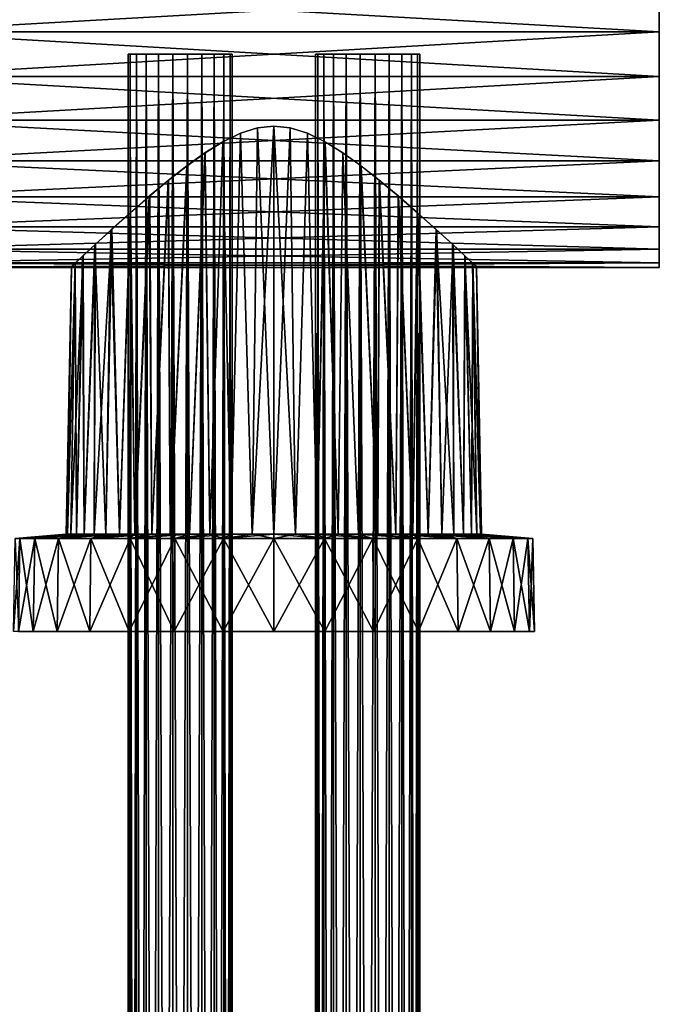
# Model space of a CAD drawing. Header units: millimetres. Extents: x -73 to 73, y -375 to 193.
# Tile 4 of 13: x -24 to 37, y -91 to 3. Entities that reach past the tile are written whole.
import ezdxf

# ---------------------------------------------------------------- set-up
doc = ezdxf.new("R2010")
doc.units = ezdxf.units.MM
doc.header["$LTSCALE"] = 65.185185
for name, color, linetype in [('1', 7, 'CONTINUOUS'), ('10', 7, 'CONTINUOUS'), ('11', 7, 'CONTINUOUS'), ('2', 7, 'CONTINUOUS'), ('3', 7, 'CONTINUOUS'), ('38', 7, 'CONTINUOUS'), ('39', 7, 'CONTINUOUS'), ('4', 7, 'CONTINUOUS'), ('5', 7, 'CONTINUOUS'), ('6', 7, 'CONTINUOUS'), ('7', 7, 'CONTINUOUS'), ('8', 7, 'CONTINUOUS'), ('9', 7, 'CONTINUOUS')]:
    doc.layers.add(name, color=color, linetype=linetype)

msp = doc.modelspace()

# ---------------------------------------------------------------- linework, layer by layer
at = {"layer": '1', "color": 7, "linetype": 'CONTINUOUS', "true_color": 0xa2afbf}
for points in [[(-14, -375), (-14, 0), (-13.797, 0, -1.409), (-14, -375)], [(-14, -375), (-13.797, 0, -1.409), (-13.797, -375, -1.409), (-14, -375)], [(-13.797, 0, -1.409), (-13.206, 0, -2.703), (-13.797, -375, -1.409), (-13.797, 0, -1.409)], [(-13.797, -375, -1.409), (-13.206, 0, -2.703), (-13.206, -375, -2.703), (-13.797, -375, -1.409)], [(-13.206, 0, -2.703), (-12.274, 0, -3.779), (-13.206, -375, -2.703), (-13.206, 0, -2.703)], [(-13.206, -375, -2.703), (-12.274, 0, -3.779), (-12.274, -375, -3.779), (-13.206, -375, -2.703)], [(-12.274, 0, -3.779), (-11.077, 0, -4.548), (-12.274, -375, -3.779), (-12.274, 0, -3.779)], [(-12.274, -375, -3.779), (-11.077, 0, -4.548), (-11.077, -375, -4.548), (-12.274, -375, -3.779)], [(-11.077, 0, -4.548), (-9.712, 0, -4.949), (-11.077, -375, -4.548), (-11.077, 0, -4.548)], [(-11.077, -375, -4.548), (-9.712, 0, -4.949), (-9.712, -375, -4.949), (-11.077, -375, -4.548)], [(-9.712, 0, -4.949), (-8.288, 0, -4.949), (-9.712, -375, -4.949), (-9.712, 0, -4.949)], [(-9.712, -375, -4.949), (-8.288, 0, -4.949), (-8.288, -375, -4.949), (-9.712, -375, -4.949)], [(-8.288, 0, -4.949), (-6.923, 0, -4.548), (-8.288, -375, -4.949), (-8.288, 0, -4.949)], [(-8.288, -375, -4.949), (-6.923, 0, -4.548), (-6.923, -375, -4.548), (-8.288, -375, -4.949)], [(-6.923, 0, -4.548), (-5.726, 0, -3.779), (-6.923, -375, -4.548), (-6.923, 0, -4.548)], [(-6.923, -375, -4.548), (-5.726, 0, -3.779), (-5.726, -375, -3.779), (-6.923, -375, -4.548)], [(-5.726, 0, -3.779), (-4.794, 0, -2.703), (-5.726, -375, -3.779), (-5.726, 0, -3.779)], [(-5.726, -375, -3.779), (-4.794, 0, -2.703), (-4.794, -375, -2.703), (-5.726, -375, -3.779)], [(-4.794, 0, -2.703), (-4.203, 0, -1.409), (-4.794, -375, -2.703), (-4.794, 0, -2.703)], [(-4.794, -375, -2.703), (-4.203, 0, -1.409), (-4.203, -375, -1.409), (-4.794, -375, -2.703)], [(-4, 0), (-4, -375), (-4.203, -375, -1.409), (-4, 0)], [(-4.203, 0, -1.409), (-4, 0), (-4.203, -375, -1.409), (-4.203, 0, -1.409)]]:
    msp.add_3dface(points, dxfattribs=at)
at = {"layer": '10', "color": 7, "linetype": 'CONTINUOUS', "true_color": 0xa2afbf}
for points in [[(-24.527, -55.45, -4.878), (-25.008, -55.45), (-24.376, -46.528, -4.849), (-24.527, -55.45, -4.878)], [(-24.376, -46.528, -4.849), (-25.008, -55.45), (-24.853, -46.528), (-24.376, -46.528, -4.849)], [(-24.853, -46.528), (-24.527, -55.45, 4.878), (-24.376, -46.528, 4.849), (-24.853, -46.528)], [(-23.105, -55.45, -9.568), (-24.527, -55.45, -4.878), (-22.961, -46.528, -9.511), (-23.105, -55.45, -9.568)], [(-22.961, -46.528, -9.511), (-24.527, -55.45, -4.878), (-24.376, -46.528, -4.849), (-22.961, -46.528, -9.511)], [(-24.527, -55.45, 4.878), (-23.105, -55.45, 9.568), (-24.376, -46.528, 4.849), (-24.527, -55.45, 4.878)], [(-24.376, -46.528, 4.849), (-23.105, -55.45, 9.568), (-22.961, -46.528, 9.511), (-24.376, -46.528, 4.849)], [(-20.795, -55.45, -13.892), (-23.105, -55.45, -9.568), (-20.664, -46.528, -13.808), (-20.795, -55.45, -13.892)], [(-20.664, -46.528, -13.808), (-23.105, -55.45, -9.568), (-22.961, -46.528, -9.511), (-20.664, -46.528, -13.808)], [(-23.105, -55.45, 9.568), (-20.795, -55.45, 13.892), (-22.961, -46.528, 9.511), (-23.105, -55.45, 9.568)], [(-22.961, -46.528, 9.511), (-20.795, -55.45, 13.892), (-20.664, -46.528, 13.808), (-22.961, -46.528, 9.511)], [(-17.686, -55.45, -17.681), (-20.795, -55.45, -13.892), (-17.573, -46.528, -17.574), (-17.686, -55.45, -17.681)], [(-17.573, -46.528, -17.574), (-20.795, -55.45, -13.892), (-20.664, -46.528, -13.808), (-17.573, -46.528, -17.574)], [(-20.795, -55.45, 13.892), (-17.686, -55.45, 17.681), (-20.664, -46.528, 13.808), (-20.795, -55.45, 13.892)], [(-20.664, -46.528, 13.808), (-17.686, -55.45, 17.681), (-17.573, -46.528, 17.574), (-20.664, -46.528, 13.808)], [(-13.896, -55.45, -20.792), (-17.686, -55.45, -17.681), (-13.807, -46.528, -20.665), (-13.896, -55.45, -20.792)], [(-13.807, -46.528, -20.665), (-17.686, -55.45, -17.681), (-17.573, -46.528, -17.574), (-13.807, -46.528, -20.665)], [(-17.686, -55.45, 17.681), (-13.896, -55.45, 20.792), (-17.573, -46.528, 17.574), (-17.686, -55.45, 17.681)], [(-17.573, -46.528, 17.574), (-13.896, -55.45, 20.792), (-13.807, -46.528, 20.665), (-17.573, -46.528, 17.574)], [(-9.573, -55.45, -23.104), (-13.896, -55.45, -20.792), (-9.51, -46.528, -22.962), (-9.573, -55.45, -23.104)], [(-9.51, -46.528, -22.962), (-13.896, -55.45, -20.792), (-13.807, -46.528, -20.665), (-9.51, -46.528, -22.962)], [(-13.896, -55.45, 20.792), (-9.573, -55.45, 23.104), (-13.807, -46.528, 20.665), (-13.896, -55.45, 20.792)], [(-13.807, -46.528, 20.665), (-9.573, -55.45, 23.104), (-9.51, -46.528, 22.962), (-13.807, -46.528, 20.665)], [(-4.881, -55.45, -24.528), (-9.573, -55.45, -23.104), (-4.848, -46.528, -24.376), (-4.881, -55.45, -24.528)], [(-4.848, -46.528, -24.376), (-9.573, -55.45, -23.104), (-9.51, -46.528, -22.962), (-4.848, -46.528, -24.376)], [(-9.573, -55.45, 23.104), (-4.881, -55.45, 24.528), (-9.51, -46.528, 22.962), (-9.573, -55.45, 23.104)], [(-9.51, -46.528, 22.962), (-4.881, -55.45, 24.528), (-4.848, -46.528, 24.376), (-9.51, -46.528, 22.962)], [(0, -55.45, -25.009), (-4.881, -55.45, -24.528), (0, -46.528, -24.853), (0, -55.45, -25.009)], [(0, -46.528, -24.853), (-4.881, -55.45, -24.528), (-4.848, -46.528, -24.376), (0, -46.528, -24.853)], [(-4.881, -55.45, 24.528), (0, -55.45, 25.009), (-4.848, -46.528, 24.376), (-4.881, -55.45, 24.528)], [(0, -55.45, 25.009), (0, -46.528, 24.853), (-4.848, -46.528, 24.376), (0, -55.45, 25.009)]]:
    msp.add_3dface(points, dxfattribs=at)
at = {"layer": '11', "color": 7, "linetype": 'CONTINUOUS', "true_color": 0xa2afbf}
for points in [[(-19.931, -46.098), (-19.822, -46.098, -2.083), (-24.853, -46.528), (-19.931, -46.098)], [(-19.931, -46.098), (-24.853, -46.528), (-24.376, -46.528, 4.849), (-19.931, -46.098)], [(-19.822, -46.098, -2.083), (-24.376, -46.528, -4.849), (-24.853, -46.528), (-19.822, -46.098, -2.083)], [(-19.496, -46.098, 4.144), (-19.822, -46.098, 2.083), (-24.376, -46.528, 4.849), (-19.496, -46.098, 4.144)], [(-19.496, -46.098, 4.144), (-24.376, -46.528, 4.849), (-22.961, -46.528, 9.511), (-19.496, -46.098, 4.144)], [(-19.822, -46.098, 2.083), (-19.931, -46.098), (-24.376, -46.528, 4.849), (-19.822, -46.098, 2.083)], [(-19.822, -46.098, -2.083), (-19.496, -46.098, -4.144), (-24.376, -46.528, -4.849), (-19.822, -46.098, -2.083)], [(-19.496, -46.098, -4.144), (-18.956, -46.098, -6.159), (-24.376, -46.528, -4.849), (-19.496, -46.098, -4.144)], [(-18.956, -46.098, -6.159), (-22.961, -46.528, -9.511), (-24.376, -46.528, -4.849), (-18.956, -46.098, -6.159)], [(-18.208, -46.098, 8.107), (-18.956, -46.098, 6.159), (-22.961, -46.528, 9.511), (-18.208, -46.098, 8.107)], [(-18.208, -46.098, 8.107), (-22.961, -46.528, 9.511), (-20.664, -46.528, 13.808), (-18.208, -46.098, 8.107)], [(-18.956, -46.098, 6.159), (-19.496, -46.098, 4.144), (-22.961, -46.528, 9.511), (-18.956, -46.098, 6.159)], [(-18.956, -46.098, -6.159), (-18.208, -46.098, -8.107), (-22.961, -46.528, -9.511), (-18.956, -46.098, -6.159)], [(-18.208, -46.098, -8.107), (-17.261, -46.098, -9.966), (-22.961, -46.528, -9.511), (-18.208, -46.098, -8.107)], [(-17.261, -46.098, -9.966), (-20.664, -46.528, -13.808), (-22.961, -46.528, -9.511), (-17.261, -46.098, -9.966)], [(-16.125, -46.098, 11.715), (-17.261, -46.098, 9.966), (-20.664, -46.528, 13.808), (-16.125, -46.098, 11.715)], [(-16.125, -46.098, 11.715), (-20.664, -46.528, 13.808), (-17.573, -46.528, 17.574), (-16.125, -46.098, 11.715)], [(-17.261, -46.098, 9.966), (-18.208, -46.098, 8.107), (-20.664, -46.528, 13.808), (-17.261, -46.098, 9.966)], [(-17.261, -46.098, -9.966), (-16.125, -46.098, -11.715), (-20.664, -46.528, -13.808), (-17.261, -46.098, -9.966)], [(-16.125, -46.098, -11.715), (-14.812, -46.098, -13.337), (-20.664, -46.528, -13.808), (-16.125, -46.098, -11.715)], [(-14.812, -46.098, -13.337), (-17.573, -46.528, -17.574), (-20.664, -46.528, -13.808), (-14.812, -46.098, -13.337)], [(-13.337, -46.098, 14.812), (-14.812, -46.098, 13.337), (-17.573, -46.528, 17.574), (-13.337, -46.098, 14.812)], [(-13.337, -46.098, 14.812), (-17.573, -46.528, 17.574), (-13.807, -46.528, 20.665), (-13.337, -46.098, 14.812)], [(-14.812, -46.098, 13.337), (-16.125, -46.098, 11.715), (-17.573, -46.528, 17.574), (-14.812, -46.098, 13.337)], [(-14.812, -46.098, -13.337), (-13.337, -46.098, -14.812), (-17.573, -46.528, -17.574), (-14.812, -46.098, -13.337)], [(-13.337, -46.098, -14.812), (-11.715, -46.098, -16.125), (-17.573, -46.528, -17.574), (-13.337, -46.098, -14.812)], [(-11.715, -46.098, -16.125), (-13.807, -46.528, -20.665), (-17.573, -46.528, -17.574), (-11.715, -46.098, -16.125)], [(-9.966, -46.098, 17.261), (-11.715, -46.098, 16.125), (-13.807, -46.528, 20.665), (-9.966, -46.098, 17.261)], [(-9.966, -46.098, 17.261), (-13.807, -46.528, 20.665), (-9.51, -46.528, 22.962), (-9.966, -46.098, 17.261)], [(-11.715, -46.098, 16.125), (-13.337, -46.098, 14.812), (-13.807, -46.528, 20.665), (-11.715, -46.098, 16.125)], [(-11.715, -46.098, -16.125), (-9.966, -46.098, -17.261), (-13.807, -46.528, -20.665), (-11.715, -46.098, -16.125)], [(-9.966, -46.098, -17.261), (-8.107, -46.098, -18.208), (-13.807, -46.528, -20.665), (-9.966, -46.098, -17.261)], [(-8.107, -46.098, -18.208), (-9.51, -46.528, -22.962), (-13.807, -46.528, -20.665), (-8.107, -46.098, -18.208)], [(-8.107, -46.098, 18.208), (-9.966, -46.098, 17.261), (-9.51, -46.528, 22.962), (-8.107, -46.098, 18.208)], [(-6.159, -46.098, 18.956), (-8.107, -46.098, 18.208), (-9.51, -46.528, 22.962), (-6.159, -46.098, 18.956)], [(-6.159, -46.098, 18.956), (-9.51, -46.528, 22.962), (-4.848, -46.528, 24.376), (-6.159, -46.098, 18.956)], [(-8.107, -46.098, -18.208), (-6.159, -46.098, -18.956), (-9.51, -46.528, -22.962), (-8.107, -46.098, -18.208)], [(-6.159, -46.098, -18.956), (-4.144, -46.098, -19.496), (-9.51, -46.528, -22.962), (-6.159, -46.098, -18.956)], [(-4.144, -46.098, -19.496), (-4.848, -46.528, -24.376), (-9.51, -46.528, -22.962), (-4.144, -46.098, -19.496)], [(-4.144, -46.098, 19.496), (-6.159, -46.098, 18.956), (-4.848, -46.528, 24.376), (-4.144, -46.098, 19.496)], [(-2.083, -46.098, -19.822), (0, -46.098, -19.931), (-4.848, -46.528, -24.376), (-2.083, -46.098, -19.822)], [(0, -46.098, -19.931), (0, -46.528, -24.853), (-4.848, -46.528, -24.376), (0, -46.098, -19.931)], [(-2.083, -46.098, 19.822), (-4.144, -46.098, 19.496), (-4.848, -46.528, 24.376), (-2.083, -46.098, 19.822)], [(0, -46.528, 24.853), (-2.083, -46.098, 19.822), (-4.848, -46.528, 24.376), (0, -46.528, 24.853)], [(-4.144, -46.098, -19.496), (-2.083, -46.098, -19.822), (-4.848, -46.528, -24.376), (-4.144, -46.098, -19.496)], [(0, -46.098, 19.931), (-2.083, -46.098, 19.822), (0, -46.528, 24.853), (0, -46.098, 19.931)]]:
    msp.add_3dface(points, dxfattribs=at)
at = {"layer": '2', "color": 7, "linetype": 'CONTINUOUS', "true_color": 0xa2afbf}
for points in [[(-13.797, 0, 1.409), (-14, 0), (-13.797, -375, 1.409), (-13.797, 0, 1.409)], [(-13.797, -375, 1.409), (-14, 0), (-14, -375), (-13.797, -375, 1.409)], [(-13.206, 0, 2.703), (-13.797, 0, 1.409), (-13.206, -375, 2.703), (-13.206, 0, 2.703)], [(-13.206, -375, 2.703), (-13.797, 0, 1.409), (-13.797, -375, 1.409), (-13.206, -375, 2.703)], [(-12.274, 0, 3.779), (-13.206, 0, 2.703), (-12.274, -375, 3.779), (-12.274, 0, 3.779)], [(-12.274, -375, 3.779), (-13.206, 0, 2.703), (-13.206, -375, 2.703), (-12.274, -375, 3.779)], [(-11.077, 0, 4.548), (-12.274, 0, 3.779), (-11.077, -375, 4.548), (-11.077, 0, 4.548)], [(-11.077, -375, 4.548), (-12.274, 0, 3.779), (-12.274, -375, 3.779), (-11.077, -375, 4.548)], [(-9.712, 0, 4.949), (-11.077, 0, 4.548), (-9.712, -375, 4.949), (-9.712, 0, 4.949)], [(-9.712, -375, 4.949), (-11.077, 0, 4.548), (-11.077, -375, 4.548), (-9.712, -375, 4.949)], [(-8.288, 0, 4.949), (-9.712, 0, 4.949), (-8.288, -375, 4.949), (-8.288, 0, 4.949)], [(-8.288, -375, 4.949), (-9.712, 0, 4.949), (-9.712, -375, 4.949), (-8.288, -375, 4.949)], [(-6.923, 0, 4.548), (-8.288, 0, 4.949), (-6.923, -375, 4.548), (-6.923, 0, 4.548)], [(-6.923, -375, 4.548), (-8.288, 0, 4.949), (-8.288, -375, 4.949), (-6.923, -375, 4.548)], [(-5.726, 0, 3.779), (-6.923, 0, 4.548), (-5.726, -375, 3.779), (-5.726, 0, 3.779)], [(-5.726, -375, 3.779), (-6.923, 0, 4.548), (-6.923, -375, 4.548), (-5.726, -375, 3.779)], [(-4.794, 0, 2.703), (-5.726, 0, 3.779), (-4.794, -375, 2.703), (-4.794, 0, 2.703)], [(-4.794, -375, 2.703), (-5.726, 0, 3.779), (-5.726, -375, 3.779), (-4.794, -375, 2.703)], [(-4.203, 0, 1.409), (-4.794, 0, 2.703), (-4.203, -375, 1.409), (-4.203, 0, 1.409)], [(-4.203, -375, 1.409), (-4.794, 0, 2.703), (-4.794, -375, 2.703), (-4.203, -375, 1.409)], [(-4, 0), (-4.203, 0, 1.409), (-4, -375), (-4, 0)], [(-4, -375), (-4.203, 0, 1.409), (-4.203, -375, 1.409), (-4, -375)]]:
    msp.add_3dface(points, dxfattribs=at)
at = {"layer": '3', "color": 7, "linetype": 'CONTINUOUS', "true_color": 0xa2afbf}
for points in [[(4, -375), (4, 0), (4.203, 0, -1.409), (4, -375)], [(4, -375), (4.203, 0, -1.409), (4.203, -375, -1.409), (4, -375)], [(4.203, 0, -1.409), (4.794, 0, -2.703), (4.203, -375, -1.409), (4.203, 0, -1.409)], [(4.203, -375, -1.409), (4.794, 0, -2.703), (4.794, -375, -2.703), (4.203, -375, -1.409)], [(4.794, 0, -2.703), (5.726, 0, -3.779), (4.794, -375, -2.703), (4.794, 0, -2.703)], [(4.794, -375, -2.703), (5.726, 0, -3.779), (5.726, -375, -3.779), (4.794, -375, -2.703)], [(5.726, 0, -3.779), (6.923, 0, -4.548), (5.726, -375, -3.779), (5.726, 0, -3.779)], [(5.726, -375, -3.779), (6.923, 0, -4.548), (6.923, -375, -4.548), (5.726, -375, -3.779)], [(6.923, 0, -4.548), (8.288, 0, -4.949), (6.923, -375, -4.548), (6.923, 0, -4.548)], [(6.923, -375, -4.548), (8.288, 0, -4.949), (8.288, -375, -4.949), (6.923, -375, -4.548)], [(8.288, 0, -4.949), (9.712, 0, -4.949), (8.288, -375, -4.949), (8.288, 0, -4.949)], [(8.288, -375, -4.949), (9.712, 0, -4.949), (9.712, -375, -4.949), (8.288, -375, -4.949)], [(9.712, 0, -4.949), (11.077, 0, -4.548), (9.712, -375, -4.949), (9.712, 0, -4.949)], [(9.712, -375, -4.949), (11.077, 0, -4.548), (11.077, -375, -4.548), (9.712, -375, -4.949)], [(11.077, 0, -4.548), (12.274, 0, -3.779), (11.077, -375, -4.548), (11.077, 0, -4.548)], [(11.077, -375, -4.548), (12.274, 0, -3.779), (12.274, -375, -3.779), (11.077, -375, -4.548)], [(12.274, 0, -3.779), (13.206, 0, -2.703), (12.274, -375, -3.779), (12.274, 0, -3.779)], [(12.274, -375, -3.779), (13.206, 0, -2.703), (13.206, -375, -2.703), (12.274, -375, -3.779)], [(13.206, 0, -2.703), (13.797, 0, -1.409), (13.206, -375, -2.703), (13.206, 0, -2.703)], [(13.206, -375, -2.703), (13.797, 0, -1.409), (13.797, -375, -1.409), (13.206, -375, -2.703)], [(14, 0), (14, -375), (13.797, -375, -1.409), (14, 0)], [(13.797, 0, -1.409), (14, 0), (13.797, -375, -1.409), (13.797, 0, -1.409)]]:
    msp.add_3dface(points, dxfattribs=at)
at = {"layer": '38', "color": 7, "linetype": 'CONTINUOUS', "true_color": 0xa2afbf}
for points in [[(-37, 6.335, 19.497), (-37, 2.143, 20.388), (37, 6.335, 19.497), (-37, 6.335, 19.497)], [(37, 6.335, 19.497), (-37, 2.143, 20.388), (37, 2.143, 20.388), (37, 6.335, 19.497)], [(-37, 2.143, 20.388), (-37, -2.143, 20.388), (37, 2.143, 20.388), (-37, 2.143, 20.388)], [(37, 2.143, 20.388), (-37, -2.143, 20.388), (37, -2.143, 20.388), (37, 2.143, 20.388)], [(-37, -2.143, 20.388), (-37, -6.335, 19.497), (37, -2.143, 20.388), (-37, -2.143, 20.388)], [(37, -2.143, 20.388), (-37, -6.335, 19.497), (37, -6.335, 19.497), (37, -2.143, 20.388)], [(-37, -6.335, 19.497), (-37, -10.25, 17.754), (37, -6.335, 19.497), (-37, -6.335, 19.497)], [(37, -6.335, 19.497), (-37, -10.25, 17.754), (37, -10.25, 17.754), (37, -6.335, 19.497)], [(-37, -10.25, 17.754), (-37, -13.717, 15.234), (37, -10.25, 17.754), (-37, -10.25, 17.754)], [(37, -10.25, 17.754), (-37, -13.717, 15.234), (37, -13.717, 15.234), (37, -10.25, 17.754)], [(-37, -13.717, 15.234), (-37, -16.585, 12.05), (37, -13.717, 15.234), (-37, -13.717, 15.234)], [(37, -13.717, 15.234), (-37, -16.585, 12.05), (37, -16.585, 12.05), (37, -13.717, 15.234)], [(-37, -16.585, 12.05), (-37, -18.728, 8.338), (37, -16.585, 12.05), (-37, -16.585, 12.05)], [(37, -16.585, 12.05), (-37, -18.728, 8.338), (37, -18.728, 8.338), (37, -16.585, 12.05)], [(-37, -18.728, 8.338), (-37, -20.052, 4.262), (37, -18.728, 8.338), (-37, -18.728, 8.338)], [(37, -18.728, 8.338), (-37, -20.052, 4.262), (37, -20.052, 4.262), (37, -18.728, 8.338)], [(-37, -20.052, 4.262), (-37, -20.5), (37, -20.052, 4.262), (-37, -20.052, 4.262)], [(37, -20.052, 4.262), (-37, -20.5), (37, -20.5), (37, -20.052, 4.262)]]:
    msp.add_3dface(points, dxfattribs=at)
at = {"layer": '39', "color": 7, "linetype": 'CONTINUOUS', "true_color": 0xa2afbf}
for points in [[(37, 6.335, -19.497), (37, 2.143, -20.388), (-37, 6.335, -19.497), (37, 6.335, -19.497)], [(-37, 6.335, -19.497), (37, 2.143, -20.388), (-37, 2.143, -20.388), (-37, 6.335, -19.497)], [(37, 2.143, -20.388), (37, -2.143, -20.388), (-37, 2.143, -20.388), (37, 2.143, -20.388)], [(-37, 2.143, -20.388), (37, -2.143, -20.388), (-37, -2.143, -20.388), (-37, 2.143, -20.388)], [(37, -2.143, -20.388), (37, -6.335, -19.497), (-37, -2.143, -20.388), (37, -2.143, -20.388)], [(-37, -2.143, -20.388), (37, -6.335, -19.497), (-37, -6.335, -19.497), (-37, -2.143, -20.388)], [(37, -6.335, -19.497), (37, -10.25, -17.754), (-37, -6.335, -19.497), (37, -6.335, -19.497)], [(-37, -6.335, -19.497), (37, -10.25, -17.754), (-37, -10.25, -17.754), (-37, -6.335, -19.497)], [(37, -10.25, -17.754), (37, -13.717, -15.234), (-37, -10.25, -17.754), (37, -10.25, -17.754)], [(-37, -10.25, -17.754), (37, -13.717, -15.234), (-37, -13.717, -15.234), (-37, -10.25, -17.754)], [(37, -13.717, -15.234), (37, -16.585, -12.05), (-37, -13.717, -15.234), (37, -13.717, -15.234)], [(-37, -13.717, -15.234), (37, -16.585, -12.05), (-37, -16.585, -12.05), (-37, -13.717, -15.234)], [(37, -16.585, -12.05), (37, -18.728, -8.338), (-37, -16.585, -12.05), (37, -16.585, -12.05)], [(-37, -16.585, -12.05), (37, -18.728, -8.338), (-37, -18.728, -8.338), (-37, -16.585, -12.05)], [(37, -18.728, -8.338), (37, -20.052, -4.262), (-37, -18.728, -8.338), (37, -18.728, -8.338)], [(-37, -18.728, -8.338), (37, -20.052, -4.262), (-37, -20.052, -4.262), (-37, -18.728, -8.338)], [(37, -20.5), (-37, -20.5), (-37, -20.052, -4.262), (37, -20.5)], [(37, -20.052, -4.262), (37, -20.5), (-37, -20.052, -4.262), (37, -20.052, -4.262)]]:
    msp.add_3dface(points, dxfattribs=at)
at = {"layer": '4', "color": 7, "linetype": 'CONTINUOUS', "true_color": 0xa2afbf}
for points in [[(4.203, 0, 1.409), (4, 0), (4.203, -375, 1.409), (4.203, 0, 1.409)], [(4.203, -375, 1.409), (4, 0), (4, -375), (4.203, -375, 1.409)], [(4.794, 0, 2.703), (4.203, 0, 1.409), (4.794, -375, 2.703), (4.794, 0, 2.703)], [(4.794, -375, 2.703), (4.203, 0, 1.409), (4.203, -375, 1.409), (4.794, -375, 2.703)], [(5.726, 0, 3.779), (4.794, 0, 2.703), (5.726, -375, 3.779), (5.726, 0, 3.779)], [(5.726, -375, 3.779), (4.794, 0, 2.703), (4.794, -375, 2.703), (5.726, -375, 3.779)], [(6.923, 0, 4.548), (5.726, 0, 3.779), (6.923, -375, 4.548), (6.923, 0, 4.548)], [(6.923, -375, 4.548), (5.726, 0, 3.779), (5.726, -375, 3.779), (6.923, -375, 4.548)], [(8.288, 0, 4.949), (6.923, 0, 4.548), (8.288, -375, 4.949), (8.288, 0, 4.949)], [(8.288, -375, 4.949), (6.923, 0, 4.548), (6.923, -375, 4.548), (8.288, -375, 4.949)], [(9.712, 0, 4.949), (8.288, 0, 4.949), (9.712, -375, 4.949), (9.712, 0, 4.949)], [(9.712, -375, 4.949), (8.288, 0, 4.949), (8.288, -375, 4.949), (9.712, -375, 4.949)], [(11.077, 0, 4.548), (9.712, 0, 4.949), (11.077, -375, 4.548), (11.077, 0, 4.548)], [(11.077, -375, 4.548), (9.712, 0, 4.949), (9.712, -375, 4.949), (11.077, -375, 4.548)], [(12.274, 0, 3.779), (11.077, 0, 4.548), (12.274, -375, 3.779), (12.274, 0, 3.779)], [(12.274, -375, 3.779), (11.077, 0, 4.548), (11.077, -375, 4.548), (12.274, -375, 3.779)], [(13.206, 0, 2.703), (12.274, 0, 3.779), (13.206, -375, 2.703), (13.206, 0, 2.703)], [(13.206, -375, 2.703), (12.274, 0, 3.779), (12.274, -375, 3.779), (13.206, -375, 2.703)], [(13.797, 0, 1.409), (13.206, 0, 2.703), (13.797, -375, 1.409), (13.797, 0, 1.409)], [(13.797, -375, 1.409), (13.206, 0, 2.703), (13.206, -375, 2.703), (13.797, -375, 1.409)], [(14, 0), (13.797, 0, 1.409), (14, -375), (14, 0)], [(14, -375), (13.797, 0, 1.409), (13.797, -375, 1.409), (14, -375)]]:
    msp.add_3dface(points, dxfattribs=at)
at = {"layer": '5', "color": 7, "linetype": 'CONTINUOUS', "true_color": 0xa2afbf}
for points in [[(-24.527, -55.45, -4.878), (-23.105, -55.45, -9.568), (-24.527, -55.45, 4.878), (-24.527, -55.45, -4.878)], [(-24.527, -55.45, 4.878), (-23.105, -55.45, -9.568), (-23.105, -55.45, 9.568), (-24.527, -55.45, 4.878)], [(-23.105, -55.45, -9.568), (-20.795, -55.45, -13.892), (-23.105, -55.45, 9.568), (-23.105, -55.45, -9.568)], [(-23.105, -55.45, 9.568), (-20.795, -55.45, -13.892), (-20.795, -55.45, 13.892), (-23.105, -55.45, 9.568)], [(-20.795, -55.45, -13.892), (-17.686, -55.45, -17.681), (-20.795, -55.45, 13.892), (-20.795, -55.45, -13.892)], [(-20.795, -55.45, 13.892), (-17.686, -55.45, -17.681), (-17.686, -55.45, 17.681), (-20.795, -55.45, 13.892)], [(-17.686, -55.45, -17.681), (-13.896, -55.45, -20.792), (-17.686, -55.45, 17.681), (-17.686, -55.45, -17.681)], [(-17.686, -55.45, 17.681), (-13.896, -55.45, -20.792), (-13.896, -55.45, 20.792), (-17.686, -55.45, 17.681)], [(-13.896, -55.45, -20.792), (-9.573, -55.45, -23.104), (-13.896, -55.45, 20.792), (-13.896, -55.45, -20.792)], [(-13.896, -55.45, 20.792), (-9.573, -55.45, -23.104), (-9.573, -55.45, 23.104), (-13.896, -55.45, 20.792)], [(-9.573, -55.45, -23.104), (-4.881, -55.45, -24.528), (-9.573, -55.45, 23.104), (-9.573, -55.45, -23.104)], [(-9.573, -55.45, 23.104), (-4.881, -55.45, -24.528), (-4.881, -55.45, 24.528), (-9.573, -55.45, 23.104)], [(-4.881, -55.45, -24.528), (0, -55.45, -25.009), (-4.881, -55.45, 24.528), (-4.881, -55.45, -24.528)], [(-4.881, -55.45, 24.528), (0, -55.45, -25.009), (0, -55.45, 25.009), (-4.881, -55.45, 24.528)], [(0, -55.45, 25.009), (0, -55.45, -25.009), (4.881, -55.45, -24.528), (0, -55.45, 25.009)], [(4.881, -55.45, 24.528), (0, -55.45, 25.009), (4.881, -55.45, -24.528), (4.881, -55.45, 24.528)], [(9.573, -55.45, 23.104), (4.881, -55.45, 24.528), (9.573, -55.45, -23.104), (9.573, -55.45, 23.104)], [(9.573, -55.45, -23.104), (4.881, -55.45, 24.528), (4.881, -55.45, -24.528), (9.573, -55.45, -23.104)], [(13.896, -55.45, 20.792), (9.573, -55.45, 23.104), (13.896, -55.45, -20.792), (13.896, -55.45, 20.792)], [(13.896, -55.45, -20.792), (9.573, -55.45, 23.104), (9.573, -55.45, -23.104), (13.896, -55.45, -20.792)], [(17.686, -55.45, 17.681), (13.896, -55.45, 20.792), (17.686, -55.45, -17.681), (17.686, -55.45, 17.681)], [(17.686, -55.45, -17.681), (13.896, -55.45, 20.792), (13.896, -55.45, -20.792), (17.686, -55.45, -17.681)], [(20.795, -55.45, 13.892), (17.686, -55.45, 17.681), (20.795, -55.45, -13.892), (20.795, -55.45, 13.892)], [(20.795, -55.45, -13.892), (17.686, -55.45, 17.681), (17.686, -55.45, -17.681), (20.795, -55.45, -13.892)], [(23.105, -55.45, 9.568), (20.795, -55.45, 13.892), (23.105, -55.45, -9.568), (23.105, -55.45, 9.568)], [(23.105, -55.45, -9.568), (20.795, -55.45, 13.892), (20.795, -55.45, -13.892), (23.105, -55.45, -9.568)], [(24.527, -55.45, 4.878), (23.105, -55.45, 9.568), (24.527, -55.45, -4.878), (24.527, -55.45, 4.878)], [(24.527, -55.45, -4.878), (23.105, -55.45, 9.568), (23.105, -55.45, -9.568), (24.527, -55.45, -4.878)], [(25.008, -55.45), (24.527, -55.45, 4.878), (24.527, -55.45, -4.878), (25.008, -55.45)]]:
    msp.add_3dface(points, dxfattribs=at)
at = {"layer": '6', "color": 7, "linetype": 'CONTINUOUS', "true_color": 0xa2afbf}
for points in [[(0, -6.909, 19.247), (0, -46.098, 19.931), (2.083, -46.098, 19.822), (0, -6.909, 19.247)], [(1.568, -7.079, 19.186), (0, -6.909, 19.247), (2.083, -46.098, 19.822), (1.568, -7.079, 19.186)], [(0, -6.909, -19.247), (1.575, -7.08, -19.186), (0, -46.098, -19.931), (0, -6.909, -19.247)], [(0, -46.098, -19.931), (1.575, -7.08, -19.186), (2.083, -46.098, -19.822), (0, -46.098, -19.931)], [(3.21, -7.592, 18.99), (1.568, -7.079, 19.186), (2.083, -46.098, 19.822), (3.21, -7.592, 18.99)], [(1.575, -7.08, -19.186), (3.22, -7.596, -18.988), (2.083, -46.098, -19.822), (1.575, -7.08, -19.186)], [(4.144, -46.098, 19.496), (3.21, -7.592, 18.99), (2.083, -46.098, 19.822), (4.144, -46.098, 19.496)], [(2.083, -46.098, -19.822), (3.22, -7.596, -18.988), (4.144, -46.098, -19.496), (2.083, -46.098, -19.822)], [(4.897, -8.406, 18.641), (3.21, -7.592, 18.99), (4.144, -46.098, 19.496), (4.897, -8.406, 18.641)], [(3.22, -7.596, -18.988), (4.911, -8.414, -18.637), (4.144, -46.098, -19.496), (3.22, -7.596, -18.988)], [(6.159, -46.098, 18.956), (4.897, -8.406, 18.641), (4.144, -46.098, 19.496), (6.159, -46.098, 18.956)], [(4.144, -46.098, -19.496), (4.911, -8.414, -18.637), (6.159, -46.098, -18.956), (4.144, -46.098, -19.496)], [(6.602, -9.467, 18.127), (4.897, -8.406, 18.641), (6.159, -46.098, 18.956), (6.602, -9.467, 18.127)], [(4.911, -8.414, -18.637), (6.622, -9.48, -18.12), (6.159, -46.098, -18.956), (4.911, -8.414, -18.637)], [(8.107, -46.098, 18.208), (6.602, -9.467, 18.127), (6.159, -46.098, 18.956), (8.107, -46.098, 18.208)], [(6.159, -46.098, -18.956), (6.622, -9.48, -18.12), (8.107, -46.098, -18.208), (6.159, -46.098, -18.956)], [(8.335, -10.71, 17.423), (6.602, -9.467, 18.127), (8.107, -46.098, 18.208), (8.335, -10.71, 17.423)], [(6.622, -9.48, -18.12), (8.362, -10.73, -17.41), (8.107, -46.098, -18.208), (6.622, -9.48, -18.12)], [(9.966, -46.098, 17.261), (8.335, -10.71, 17.423), (8.107, -46.098, 18.208), (9.966, -46.098, 17.261)], [(8.107, -46.098, -18.208), (8.362, -10.73, -17.41), (9.966, -46.098, -17.261), (8.107, -46.098, -18.208)], [(10.109, -12.101, 16.485), (8.335, -10.71, 17.423), (9.966, -46.098, 17.261), (10.109, -12.101, 16.485)], [(8.362, -10.73, -17.41), (10.144, -12.13, -16.464), (9.966, -46.098, -17.261), (8.362, -10.73, -17.41)], [(11.715, -46.098, 16.125), (10.109, -12.101, 16.485), (9.966, -46.098, 17.261), (11.715, -46.098, 16.125)], [(9.966, -46.098, -17.261), (10.144, -12.13, -16.464), (11.715, -46.098, -16.125), (9.966, -46.098, -17.261)], [(11.925, -13.614, 15.257), (10.109, -12.101, 16.485), (11.715, -46.098, 16.125), (11.925, -13.614, 15.257)], [(10.144, -12.13, -16.464), (11.968, -13.651, -15.224), (11.715, -46.098, -16.125), (10.144, -12.13, -16.464)], [(13.337, -46.098, 14.812), (11.925, -13.614, 15.257), (11.715, -46.098, 16.125), (13.337, -46.098, 14.812)], [(11.715, -46.098, -16.125), (11.968, -13.651, -15.224), (13.337, -46.098, -14.812), (11.715, -46.098, -16.125)], [(13.763, -15.22, 13.662), (11.925, -13.614, 15.257), (13.337, -46.098, 14.812), (13.763, -15.22, 13.662)], [(11.968, -13.651, -15.224), (13.812, -15.263, -13.614), (13.337, -46.098, -14.812), (11.968, -13.651, -15.224)], [(14.812, -46.098, 13.337), (13.763, -15.22, 13.662), (13.337, -46.098, 14.812), (14.812, -46.098, 13.337)], [(13.337, -46.098, -14.812), (13.812, -15.263, -13.614), (14.812, -46.098, -13.337), (13.337, -46.098, -14.812)], [(15.575, -16.841, 11.601), (13.763, -15.22, 13.662), (14.812, -46.098, 13.337), (15.575, -16.841, 11.601)], [(13.812, -15.263, -13.614), (15.639, -16.898, -11.516), (14.812, -46.098, -13.337), (13.812, -15.263, -13.614)], [(16.125, -46.098, 11.715), (15.575, -16.841, 11.601), (14.812, -46.098, 13.337), (16.125, -46.098, 11.715)], [(14.812, -46.098, -13.337), (15.639, -16.898, -11.516), (16.125, -46.098, -11.715), (14.812, -46.098, -13.337)], [(17.139, -18.264, 9.185), (15.575, -16.841, 11.601), (17.261, -46.098, 9.966), (17.139, -18.264, 9.185)], [(17.261, -46.098, 9.966), (15.575, -16.841, 11.601), (16.125, -46.098, 11.715), (17.261, -46.098, 9.966)], [(15.639, -16.898, -11.516), (17.203, -18.322, -9.068), (16.125, -46.098, -11.715), (15.639, -16.898, -11.516)], [(16.125, -46.098, -11.715), (17.203, -18.322, -9.068), (17.261, -46.098, -9.966), (16.125, -46.098, -11.715)], [(18.322, -19.366, 6.572), (17.139, -18.264, 9.185), (18.208, -46.098, 8.107), (18.322, -19.366, 6.572)], [(18.208, -46.098, 8.107), (17.139, -18.264, 9.185), (17.261, -46.098, 9.966), (18.208, -46.098, 8.107)], [(17.203, -18.322, -9.068), (18.369, -19.41, -6.441), (18.208, -46.098, -8.107), (17.203, -18.322, -9.068)], [(17.261, -46.098, -9.966), (17.203, -18.322, -9.068), (18.208, -46.098, -8.107), (17.261, -46.098, -9.966)], [(18.956, -46.098, 6.159), (18.322, -19.366, 6.572), (18.208, -46.098, 8.107), (18.956, -46.098, 6.159)], [(18.208, -46.098, -8.107), (18.369, -19.41, -6.441), (18.956, -46.098, -6.159), (18.208, -46.098, -8.107)], [(19.069, -20.062, 3.963), (18.322, -19.366, 6.572), (19.496, -46.098, 4.144), (19.069, -20.062, 3.963)], [(19.496, -46.098, 4.144), (18.322, -19.366, 6.572), (18.956, -46.098, 6.159), (19.496, -46.098, 4.144)], [(18.369, -19.41, -6.441), (19.095, -20.086, -3.842), (18.956, -46.098, -6.159), (18.369, -19.41, -6.441)], [(18.956, -46.098, -6.159), (19.095, -20.086, -3.842), (19.496, -46.098, -4.144), (18.956, -46.098, -6.159)], [(19.435, -20.406, 1.362), (19.069, -20.062, 3.963), (19.822, -46.098, 2.083), (19.435, -20.406, 1.362)], [(19.822, -46.098, 2.083), (19.069, -20.062, 3.963), (19.496, -46.098, 4.144), (19.822, -46.098, 2.083)], [(19.095, -20.086, -3.842), (19.444, -20.413, -1.239), (19.822, -46.098, -2.083), (19.095, -20.086, -3.842)], [(19.496, -46.098, -4.144), (19.095, -20.086, -3.842), (19.822, -46.098, -2.083), (19.496, -46.098, -4.144)], [(19.444, -20.413, -1.239), (19.435, -20.406, 1.362), (19.931, -46.098), (19.444, -20.413, -1.239)], [(19.931, -46.098), (19.435, -20.406, 1.362), (19.822, -46.098, 2.083), (19.931, -46.098)], [(19.822, -46.098, -2.083), (19.444, -20.413, -1.239), (19.931, -46.098), (19.822, -46.098, -2.083)]]:
    msp.add_3dface(points, dxfattribs=at)
at = {"layer": '7', "color": 7, "linetype": 'CONTINUOUS', "true_color": 0xa2afbf}
for points in [[(-1.575, -7.081, 19.186), (-3.221, -7.596, 18.988), (-2.083, -46.098, 19.822), (-1.575, -7.081, 19.186)], [(-3.209, -7.591, -18.99), (-1.568, -7.079, -19.186), (-2.083, -46.098, -19.822), (-3.209, -7.591, -18.99)], [(0, -6.909, -19.247), (0, -46.098, -19.931), (-2.083, -46.098, -19.822), (0, -6.909, -19.247)], [(-1.568, -7.079, -19.186), (0, -6.909, -19.247), (-2.083, -46.098, -19.822), (-1.568, -7.079, -19.186)], [(0, -46.098, 19.931), (-1.575, -7.081, 19.186), (-2.083, -46.098, 19.822), (0, -46.098, 19.931)], [(0, -46.098, 19.931), (0, -6.909, 19.247), (-1.575, -7.081, 19.186), (0, -46.098, 19.931)], [(-4.912, -8.414, 18.637), (-6.622, -9.481, 18.12), (-6.159, -46.098, 18.956), (-4.912, -8.414, 18.637)], [(-6.602, -9.467, -18.127), (-4.896, -8.406, -18.641), (-6.159, -46.098, -18.956), (-6.602, -9.467, -18.127)], [(-6.159, -46.098, -18.956), (-4.896, -8.406, -18.641), (-4.144, -46.098, -19.496), (-6.159, -46.098, -18.956)], [(-4.144, -46.098, 19.496), (-4.912, -8.414, 18.637), (-6.159, -46.098, 18.956), (-4.144, -46.098, 19.496)], [(-3.221, -7.596, 18.988), (-4.912, -8.414, 18.637), (-4.144, -46.098, 19.496), (-3.221, -7.596, 18.988)], [(-4.896, -8.406, -18.641), (-3.209, -7.591, -18.99), (-4.144, -46.098, -19.496), (-4.896, -8.406, -18.641)], [(-4.144, -46.098, -19.496), (-3.209, -7.591, -18.99), (-2.083, -46.098, -19.822), (-4.144, -46.098, -19.496)], [(-2.083, -46.098, 19.822), (-3.221, -7.596, 18.988), (-4.144, -46.098, 19.496), (-2.083, -46.098, 19.822)], [(-6.622, -9.481, 18.12), (-8.363, -10.731, 17.41), (-8.107, -46.098, 18.208), (-6.622, -9.481, 18.12)], [(-8.334, -10.709, -17.423), (-6.602, -9.467, -18.127), (-8.107, -46.098, -18.208), (-8.334, -10.709, -17.423)], [(-8.107, -46.098, -18.208), (-6.602, -9.467, -18.127), (-6.159, -46.098, -18.956), (-8.107, -46.098, -18.208)], [(-6.159, -46.098, 18.956), (-6.622, -9.481, 18.12), (-8.107, -46.098, 18.208), (-6.159, -46.098, 18.956)], [(-8.363, -10.731, 17.41), (-10.145, -12.131, 16.464), (-9.966, -46.098, 17.261), (-8.363, -10.731, 17.41)], [(-10.107, -12.1, -16.486), (-8.334, -10.709, -17.423), (-9.966, -46.098, -17.261), (-10.107, -12.1, -16.486)], [(-9.966, -46.098, -17.261), (-8.334, -10.709, -17.423), (-8.107, -46.098, -18.208), (-9.966, -46.098, -17.261)], [(-8.107, -46.098, 18.208), (-8.363, -10.731, 17.41), (-9.966, -46.098, 17.261), (-8.107, -46.098, 18.208)], [(-10.145, -12.131, 16.464), (-11.968, -13.652, 15.224), (-11.715, -46.098, 16.125), (-10.145, -12.131, 16.464)], [(-11.923, -13.613, -15.258), (-10.107, -12.1, -16.486), (-11.715, -46.098, -16.125), (-11.923, -13.613, -15.258)], [(-11.715, -46.098, -16.125), (-10.107, -12.1, -16.486), (-9.966, -46.098, -17.261), (-11.715, -46.098, -16.125)], [(-9.966, -46.098, 17.261), (-10.145, -12.131, 16.464), (-11.715, -46.098, 16.125), (-9.966, -46.098, 17.261)], [(-11.968, -13.652, 15.224), (-13.813, -15.264, 13.613), (-13.337, -46.098, 14.812), (-11.968, -13.652, 15.224)], [(-13.761, -15.218, -13.664), (-11.923, -13.613, -15.258), (-13.337, -46.098, -14.812), (-13.761, -15.218, -13.664)], [(-13.337, -46.098, -14.812), (-11.923, -13.613, -15.258), (-11.715, -46.098, -16.125), (-13.337, -46.098, -14.812)], [(-11.715, -46.098, 16.125), (-11.968, -13.652, 15.224), (-13.337, -46.098, 14.812), (-11.715, -46.098, 16.125)], [(-13.813, -15.264, 13.613), (-15.64, -16.899, 11.515), (-14.812, -46.098, 13.337), (-13.813, -15.264, 13.613)], [(-15.573, -16.839, -11.603), (-13.761, -15.218, -13.664), (-14.812, -46.098, -13.337), (-15.573, -16.839, -11.603)], [(-14.812, -46.098, -13.337), (-13.761, -15.218, -13.664), (-13.337, -46.098, -14.812), (-14.812, -46.098, -13.337)], [(-13.337, -46.098, 14.812), (-13.813, -15.264, 13.613), (-14.812, -46.098, 13.337), (-13.337, -46.098, 14.812)], [(-17.138, -18.263, -9.188), (-15.573, -16.839, -11.603), (-17.261, -46.098, -9.966), (-17.138, -18.263, -9.188)], [(-17.261, -46.098, -9.966), (-15.573, -16.839, -11.603), (-16.125, -46.098, -11.715), (-17.261, -46.098, -9.966)], [(-15.64, -16.899, 11.515), (-17.204, -18.323, 9.067), (-16.125, -46.098, 11.715), (-15.64, -16.899, 11.515)], [(-16.125, -46.098, -11.715), (-15.573, -16.839, -11.603), (-14.812, -46.098, -13.337), (-16.125, -46.098, -11.715)], [(-14.812, -46.098, 13.337), (-15.64, -16.899, 11.515), (-16.125, -46.098, 11.715), (-14.812, -46.098, 13.337)], [(-17.204, -18.323, 9.067), (-18.37, -19.411, 6.439), (-18.208, -46.098, 8.107), (-17.204, -18.323, 9.067)], [(-18.321, -19.365, -6.574), (-17.138, -18.263, -9.188), (-18.208, -46.098, -8.107), (-18.321, -19.365, -6.574)], [(-18.208, -46.098, -8.107), (-17.138, -18.263, -9.188), (-17.261, -46.098, -9.966), (-18.208, -46.098, -8.107)], [(-17.261, -46.098, 9.966), (-17.204, -18.323, 9.067), (-18.208, -46.098, 8.107), (-17.261, -46.098, 9.966)], [(-16.125, -46.098, 11.715), (-17.204, -18.323, 9.067), (-17.261, -46.098, 9.966), (-16.125, -46.098, 11.715)], [(-19.069, -20.061, -3.966), (-18.321, -19.365, -6.574), (-19.496, -46.098, -4.144), (-19.069, -20.061, -3.966)], [(-19.496, -46.098, -4.144), (-18.321, -19.365, -6.574), (-18.956, -46.098, -6.159), (-19.496, -46.098, -4.144)], [(-18.37, -19.411, 6.439), (-19.095, -20.086, 3.84), (-18.956, -46.098, 6.159), (-18.37, -19.411, 6.439)], [(-18.956, -46.098, -6.159), (-18.321, -19.365, -6.574), (-18.208, -46.098, -8.107), (-18.956, -46.098, -6.159)], [(-18.208, -46.098, 8.107), (-18.37, -19.411, 6.439), (-18.956, -46.098, 6.159), (-18.208, -46.098, 8.107)], [(-19.444, -20.414, 1.237), (-19.435, -20.406, -1.364), (-19.931, -46.098), (-19.444, -20.414, 1.237)], [(-19.931, -46.098), (-19.435, -20.406, -1.364), (-19.822, -46.098, -2.083), (-19.931, -46.098)], [(-19.822, -46.098, 2.083), (-19.444, -20.414, 1.237), (-19.931, -46.098), (-19.822, -46.098, 2.083)], [(-19.435, -20.406, -1.364), (-19.069, -20.061, -3.966), (-19.822, -46.098, -2.083), (-19.435, -20.406, -1.364)], [(-19.822, -46.098, -2.083), (-19.069, -20.061, -3.966), (-19.496, -46.098, -4.144), (-19.822, -46.098, -2.083)], [(-19.095, -20.086, 3.84), (-19.444, -20.414, 1.237), (-19.822, -46.098, 2.083), (-19.095, -20.086, 3.84)], [(-19.496, -46.098, 4.144), (-19.095, -20.086, 3.84), (-19.822, -46.098, 2.083), (-19.496, -46.098, 4.144)], [(-18.956, -46.098, 6.159), (-19.095, -20.086, 3.84), (-19.496, -46.098, 4.144), (-18.956, -46.098, 6.159)]]:
    msp.add_3dface(points, dxfattribs=at)
at = {"layer": '8', "color": 7, "linetype": 'CONTINUOUS', "true_color": 0xa2afbf}
for points in [[(4.881, -55.45, -24.528), (0, -55.45, -25.009), (4.848, -46.528, -24.376), (4.881, -55.45, -24.528)], [(4.848, -46.528, -24.376), (0, -55.45, -25.009), (0, -46.528, -24.853), (4.848, -46.528, -24.376)], [(0, -55.45, 25.009), (4.881, -55.45, 24.528), (0, -46.528, 24.853), (0, -55.45, 25.009)], [(0, -46.528, 24.853), (4.881, -55.45, 24.528), (4.848, -46.528, 24.376), (0, -46.528, 24.853)], [(4.881, -55.45, 24.528), (9.573, -55.45, 23.104), (4.848, -46.528, 24.376), (4.881, -55.45, 24.528)], [(4.848, -46.528, 24.376), (9.573, -55.45, 23.104), (9.51, -46.528, 22.962), (4.848, -46.528, 24.376)], [(9.51, -46.528, -22.962), (4.881, -55.45, -24.528), (4.848, -46.528, -24.376), (9.51, -46.528, -22.962)], [(9.573, -55.45, -23.104), (4.881, -55.45, -24.528), (9.51, -46.528, -22.962), (9.573, -55.45, -23.104)], [(9.573, -55.45, 23.104), (13.896, -55.45, 20.792), (9.51, -46.528, 22.962), (9.573, -55.45, 23.104)], [(9.51, -46.528, 22.962), (13.896, -55.45, 20.792), (13.807, -46.528, 20.665), (9.51, -46.528, 22.962)], [(13.807, -46.528, -20.665), (9.573, -55.45, -23.104), (9.51, -46.528, -22.962), (13.807, -46.528, -20.665)], [(13.896, -55.45, -20.792), (9.573, -55.45, -23.104), (13.807, -46.528, -20.665), (13.896, -55.45, -20.792)], [(13.896, -55.45, 20.792), (17.686, -55.45, 17.681), (13.807, -46.528, 20.665), (13.896, -55.45, 20.792)], [(13.807, -46.528, 20.665), (17.686, -55.45, 17.681), (17.573, -46.528, 17.574), (13.807, -46.528, 20.665)], [(17.573, -46.528, -17.574), (13.896, -55.45, -20.792), (13.807, -46.528, -20.665), (17.573, -46.528, -17.574)], [(17.686, -55.45, -17.681), (13.896, -55.45, -20.792), (17.573, -46.528, -17.574), (17.686, -55.45, -17.681)], [(17.686, -55.45, 17.681), (20.795, -55.45, 13.892), (17.573, -46.528, 17.574), (17.686, -55.45, 17.681)], [(17.573, -46.528, 17.574), (20.795, -55.45, 13.892), (20.664, -46.528, 13.808), (17.573, -46.528, 17.574)], [(20.664, -46.528, -13.808), (17.686, -55.45, -17.681), (17.573, -46.528, -17.574), (20.664, -46.528, -13.808)], [(20.795, -55.45, -13.892), (17.686, -55.45, -17.681), (20.664, -46.528, -13.808), (20.795, -55.45, -13.892)], [(20.795, -55.45, 13.892), (23.105, -55.45, 9.568), (20.664, -46.528, 13.808), (20.795, -55.45, 13.892)], [(20.664, -46.528, 13.808), (23.105, -55.45, 9.568), (22.961, -46.528, 9.511), (20.664, -46.528, 13.808)], [(22.961, -46.528, -9.511), (20.795, -55.45, -13.892), (20.664, -46.528, -13.808), (22.961, -46.528, -9.511)], [(23.105, -55.45, -9.568), (20.795, -55.45, -13.892), (22.961, -46.528, -9.511), (23.105, -55.45, -9.568)], [(23.105, -55.45, 9.568), (24.527, -55.45, 4.878), (22.961, -46.528, 9.511), (23.105, -55.45, 9.568)], [(22.961, -46.528, 9.511), (24.527, -55.45, 4.878), (24.376, -46.528, 4.849), (22.961, -46.528, 9.511)], [(24.376, -46.528, -4.849), (23.105, -55.45, -9.568), (22.961, -46.528, -9.511), (24.376, -46.528, -4.849)], [(24.527, -55.45, -4.878), (23.105, -55.45, -9.568), (24.376, -46.528, -4.849), (24.527, -55.45, -4.878)], [(24.527, -55.45, 4.878), (25.008, -55.45), (24.376, -46.528, 4.849), (24.527, -55.45, 4.878)], [(24.376, -46.528, 4.849), (25.008, -55.45), (24.853, -46.528), (24.376, -46.528, 4.849)], [(24.853, -46.528), (24.527, -55.45, -4.878), (24.376, -46.528, -4.849), (24.853, -46.528)], [(25.008, -55.45), (24.527, -55.45, -4.878), (24.853, -46.528), (25.008, -55.45)]]:
    msp.add_3dface(points, dxfattribs=at)
at = {"layer": '9', "color": 7, "linetype": 'CONTINUOUS', "true_color": 0xa2afbf}
for points in [[(2.083, -46.098, 19.822), (0, -46.098, 19.931), (4.848, -46.528, 24.376), (2.083, -46.098, 19.822)], [(0, -46.098, 19.931), (0, -46.528, 24.853), (4.848, -46.528, 24.376), (0, -46.098, 19.931)], [(0, -46.098, -19.931), (2.083, -46.098, -19.822), (0, -46.528, -24.853), (0, -46.098, -19.931)], [(2.083, -46.098, -19.822), (4.848, -46.528, -24.376), (0, -46.528, -24.853), (2.083, -46.098, -19.822)], [(2.083, -46.098, -19.822), (4.144, -46.098, -19.496), (4.848, -46.528, -24.376), (2.083, -46.098, -19.822)], [(4.144, -46.098, 19.496), (2.083, -46.098, 19.822), (4.848, -46.528, 24.376), (4.144, -46.098, 19.496)], [(4.144, -46.098, -19.496), (6.159, -46.098, -18.956), (4.848, -46.528, -24.376), (4.144, -46.098, -19.496)], [(6.159, -46.098, 18.956), (4.144, -46.098, 19.496), (9.51, -46.528, 22.962), (6.159, -46.098, 18.956)], [(4.144, -46.098, 19.496), (4.848, -46.528, 24.376), (9.51, -46.528, 22.962), (4.144, -46.098, 19.496)], [(6.159, -46.098, -18.956), (9.51, -46.528, -22.962), (4.848, -46.528, -24.376), (6.159, -46.098, -18.956)], [(6.159, -46.098, -18.956), (8.107, -46.098, -18.208), (9.51, -46.528, -22.962), (6.159, -46.098, -18.956)], [(8.107, -46.098, 18.208), (6.159, -46.098, 18.956), (9.51, -46.528, 22.962), (8.107, -46.098, 18.208)], [(8.107, -46.098, -18.208), (9.966, -46.098, -17.261), (9.51, -46.528, -22.962), (8.107, -46.098, -18.208)], [(9.966, -46.098, 17.261), (8.107, -46.098, 18.208), (13.807, -46.528, 20.665), (9.966, -46.098, 17.261)], [(8.107, -46.098, 18.208), (9.51, -46.528, 22.962), (13.807, -46.528, 20.665), (8.107, -46.098, 18.208)], [(9.966, -46.098, -17.261), (13.807, -46.528, -20.665), (9.51, -46.528, -22.962), (9.966, -46.098, -17.261)], [(9.966, -46.098, -17.261), (11.715, -46.098, -16.125), (13.807, -46.528, -20.665), (9.966, -46.098, -17.261)], [(11.715, -46.098, 16.125), (9.966, -46.098, 17.261), (13.807, -46.528, 20.665), (11.715, -46.098, 16.125)], [(11.715, -46.098, -16.125), (13.337, -46.098, -14.812), (13.807, -46.528, -20.665), (11.715, -46.098, -16.125)], [(13.337, -46.098, 14.812), (11.715, -46.098, 16.125), (17.573, -46.528, 17.574), (13.337, -46.098, 14.812)], [(11.715, -46.098, 16.125), (13.807, -46.528, 20.665), (17.573, -46.528, 17.574), (11.715, -46.098, 16.125)], [(13.337, -46.098, -14.812), (14.812, -46.098, -13.337), (17.573, -46.528, -17.574), (13.337, -46.098, -14.812)], [(13.337, -46.098, -14.812), (17.573, -46.528, -17.574), (13.807, -46.528, -20.665), (13.337, -46.098, -14.812)], [(14.812, -46.098, 13.337), (13.337, -46.098, 14.812), (17.573, -46.528, 17.574), (14.812, -46.098, 13.337)], [(14.812, -46.098, -13.337), (16.125, -46.098, -11.715), (17.573, -46.528, -17.574), (14.812, -46.098, -13.337)], [(16.125, -46.098, 11.715), (14.812, -46.098, 13.337), (20.664, -46.528, 13.808), (16.125, -46.098, 11.715)], [(14.812, -46.098, 13.337), (17.573, -46.528, 17.574), (20.664, -46.528, 13.808), (14.812, -46.098, 13.337)], [(16.125, -46.098, -11.715), (17.261, -46.098, -9.966), (20.664, -46.528, -13.808), (16.125, -46.098, -11.715)], [(16.125, -46.098, -11.715), (20.664, -46.528, -13.808), (17.573, -46.528, -17.574), (16.125, -46.098, -11.715)], [(17.261, -46.098, 9.966), (16.125, -46.098, 11.715), (20.664, -46.528, 13.808), (17.261, -46.098, 9.966)], [(17.261, -46.098, -9.966), (18.208, -46.098, -8.107), (20.664, -46.528, -13.808), (17.261, -46.098, -9.966)], [(18.208, -46.098, 8.107), (17.261, -46.098, 9.966), (22.961, -46.528, 9.511), (18.208, -46.098, 8.107)], [(17.261, -46.098, 9.966), (20.664, -46.528, 13.808), (22.961, -46.528, 9.511), (17.261, -46.098, 9.966)], [(18.208, -46.098, -8.107), (18.956, -46.098, -6.159), (22.961, -46.528, -9.511), (18.208, -46.098, -8.107)], [(18.208, -46.098, -8.107), (22.961, -46.528, -9.511), (20.664, -46.528, -13.808), (18.208, -46.098, -8.107)], [(18.956, -46.098, 6.159), (18.208, -46.098, 8.107), (22.961, -46.528, 9.511), (18.956, -46.098, 6.159)], [(18.956, -46.098, -6.159), (19.496, -46.098, -4.144), (22.961, -46.528, -9.511), (18.956, -46.098, -6.159)], [(19.496, -46.098, 4.144), (18.956, -46.098, 6.159), (24.376, -46.528, 4.849), (19.496, -46.098, 4.144)], [(18.956, -46.098, 6.159), (22.961, -46.528, 9.511), (24.376, -46.528, 4.849), (18.956, -46.098, 6.159)], [(19.496, -46.098, -4.144), (19.822, -46.098, -2.083), (24.376, -46.528, -4.849), (19.496, -46.098, -4.144)], [(19.496, -46.098, -4.144), (24.376, -46.528, -4.849), (22.961, -46.528, -9.511), (19.496, -46.098, -4.144)], [(19.822, -46.098, 2.083), (19.496, -46.098, 4.144), (24.376, -46.528, 4.849), (19.822, -46.098, 2.083)], [(19.822, -46.098, -2.083), (19.931, -46.098), (24.376, -46.528, -4.849), (19.822, -46.098, -2.083)], [(19.931, -46.098), (19.822, -46.098, 2.083), (24.853, -46.528), (19.931, -46.098)], [(19.822, -46.098, 2.083), (24.376, -46.528, 4.849), (24.853, -46.528), (19.822, -46.098, 2.083)], [(19.931, -46.098), (24.853, -46.528), (24.376, -46.528, -4.849), (19.931, -46.098)]]:
    msp.add_3dface(points, dxfattribs=at)

doc.saveas('drawing.dxf')
